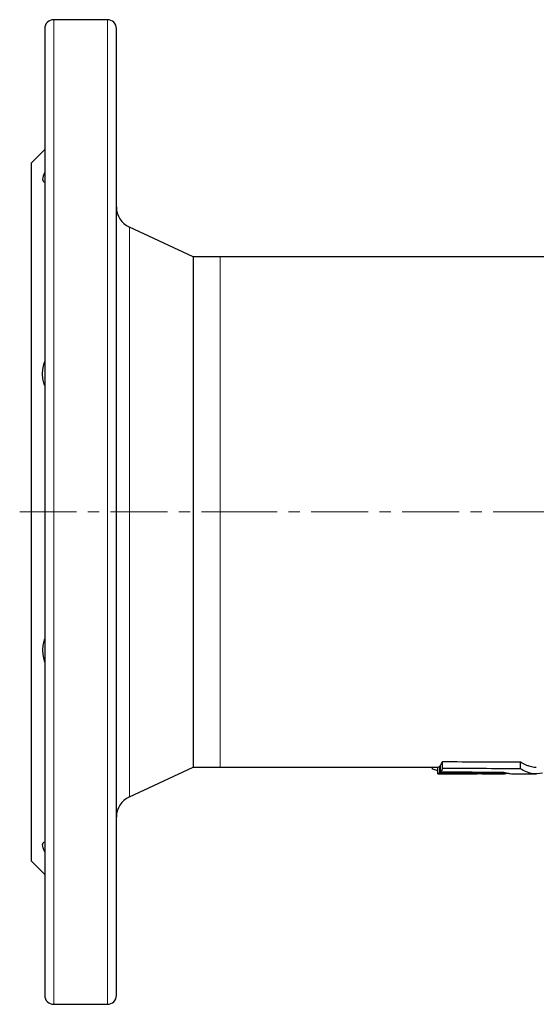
# Model space of a CAD drawing. Header units: millimetres. Extents: x 109 to 743, y 37 to 572.
# Tile 1 of 4: x 113 to 228, y 37 to 257. Entities that reach past the tile are written whole.
import ezdxf

# ---------------------------------------------------------------- set-up
doc = ezdxf.new("R2010")
doc.units = ezdxf.units.MM
doc.linetypes.add('CENTERX2', pattern=[20.32, 12.7, -2.54, 2.54, -2.54])
doc.layers.add('FORMAT', color=7, linetype='Continuous')

msp = doc.modelspace()

# ---------------------------------------------------------------- linework, layer by layer
at = {"color": 7, "linetype": 'Continuous', "lineweight": 25}
for p, q in [((132.2, 256.77), (120.2, 256.77)), ((118.2, 254.77), (118.2, 38.77)), ((134.2, 38.77), (134.2, 254.77)), ((118.2, 227.77), (115.2, 224.77)), ((115.2, 68.77), (115.2, 224.77)), ((151.35, 203.77), (137.09, 210.42)), ((157.41, 203.77), (151.35, 203.77)), ((151.35, 203.77), (151.35, 89.77)), ((301.59, 203.77), (157.41, 203.77)), ((206.62, 88.7), (206.62, 90.21)), ((207.08, 89.47), (207.08, 91.01)), ((224.49, 89.4), (224.49, 90.93)), ((137.09, 83.12), (151.35, 89.77)), ((151.35, 89.77), (157.41, 89.77)), ((157.41, 89.77), (205.99, 89.77)), ((204.84, 89.32), (204.84, 89.77)), ((205.99, 88.27), (205.99, 89.77)), ((206.44, 90.01), (206.62, 90.01)), ((206.44, 88.51), (206.44, 90.01)), ((210.47, 88.27), (210.2, 88.28)), ((210.2, 88.27), (214.82, 88.27)), ((215.43, 88.28), (214.82, 88.27)), ((215.82, 88.27), (215.43, 88.28)), ((215.82, 88.27), (220.89, 88.27)), ((219.38, 88.48), (219.38, 88.66)), ((222.85, 88.27), (228, 88.27)), ((115.2, 68.77), (118.2, 65.77)), ((120.2, 36.77), (132.2, 36.77))]:
    msp.add_line(p, q, dxfattribs=at)
at = {"color": 8, "linetype": 'Continuous', "lineweight": 18}
for p, q in [((120.2, 256.77), (120.2, 36.77)), ((132.2, 36.77), (132.2, 256.77)), ((137.09, 210.42), (137.09, 83.12)), ((157.41, 203.77), (157.41, 89.77))]:
    msp.add_line(p, q, dxfattribs=at)
at = {"color": 7, "linetype": 'Continuous', "lineweight": 25, "flags": 128}
msp.add_lwpolyline([(205.99, 88.27), (208.23, 88.27), (210.47, 88.27)], dxfattribs=at)
at = {"color": 7, "linetype": 'Continuous', "lineweight": 25}
for centre, radius, start, end in [((120.2, 254.77), 2, 90, 180), ((132.2, 254.77), 2, 0, 90), ((139.2, 214.96), 5, 180, 245), ((139.2, 78.58), 5, 115, 180), ((120.2, 38.77), 2, 180, 270), ((132.2, 38.77), 2, 270, 0)]:
    msp.add_arc(centre, radius, start, end, dxfattribs=at)
for points, knots in [([(118.2, 222.66), (118.04, 222.35), (117.91, 222.07), (117.74, 221.56), (117.7, 221.33), (117.7, 220.95), (117.74, 220.8), (117.91, 220.57), (118.04, 220.49), (118.2, 220.45)], [0, 0, 0, 0, 0.25, 0.25, 0.5, 0.5, 0.75, 0.75, 1, 1, 1, 1]), ([(118.2, 175.08), (118.04, 175.45), (117.91, 175.83), (117.74, 176.67), (117.7, 177.12), (117.7, 178.04), (117.74, 178.51), (117.91, 179.47), (118.04, 179.94), (118.2, 180.41)], [0, 0, 0, 0, 0.25, 0.25, 0.5, 0.5, 0.75, 0.75, 1, 1, 1, 1]), ([(118.2, 118.46), (118.04, 118.09), (117.91, 117.7), (117.74, 116.87), (117.7, 116.42), (117.7, 115.5), (117.74, 115.03), (117.91, 114.07), (118.04, 113.6), (118.2, 113.13)], [0, 0, 0, 0, 0.25, 0.25, 0.5, 0.5, 0.75, 0.75, 1, 1, 1, 1]), ([(224.49, 90.93), (224.69, 90.81), (225.09, 90.55), (225.69, 90.26), (226.3, 90.03), (226.92, 89.87), (227.48, 89.78), (227.84, 89.78), (228, 89.78)], [0, 0, 0, 0, 0.1730705, 0.3462339, 0.5193984, 0.6924704, 0.8685729, 1, 1, 1, 1]), ([(205.99, 88.92), (205.92, 88.94), (205.54, 89.05), (205.15, 89.2), (204.84, 89.32)], [0, 0, 0, 0, 0.186208, 1, 1, 1, 1]), ([(221.86, 88.36), (221.67, 88.33), (221.26, 88.27), (220.65, 88.27), (220.01, 88.32), (219.59, 88.43), (219.38, 88.48)], [0, 0, 0, 0, 0.23554, 0.490407, 0.745273, 1, 1, 1, 1]), ([(220.78, 88.66), (220.97, 88.6), (221.33, 88.47), (221.89, 88.35), (222.39, 88.28), (222.71, 88.28), (222.85, 88.28)], [0, 0, 0, 0, 0.267167, 0.5345, 0.80189, 1, 1, 1, 1]), ([(229.4, 88.45), (228.58, 88.24), (227.75, 88.21), (226.11, 88.53), (225.3, 88.87), (224.49, 89.4)], [0, 0, 0, 0, 0.5, 0.5, 1, 1, 1, 1]), ([(118.2, 70.88), (118.04, 71.19), (117.91, 71.47), (117.74, 71.98), (117.7, 72.21), (117.7, 72.59), (117.74, 72.74), (117.91, 72.97), (118.04, 73.05), (118.2, 73.09)], [0, 0, 0, 0, 0.25, 0.25, 0.5, 0.5, 0.75, 0.75, 1, 1, 1, 1])]:
    msp.add_open_spline(points, degree=3, knots=knots, dxfattribs=at)
for points in [[(206.62, 90.21), (206.77, 90.41), (206.93, 90.67), (207.08, 91.01)], [(207.08, 91.01), (212.88, 90.97), (218.68, 90.94), (224.49, 90.93)], [(205.99, 89.77), (206.14, 89.79), (206.29, 89.87), (206.44, 90.01)], [(206.44, 88.51), (206.29, 88.37), (206.14, 88.29), (205.99, 88.27)], [(219.38, 88.48), (215.07, 88.48), (210.75, 88.49), (206.44, 88.51)], [(207.08, 89.47), (206.93, 89.15), (206.77, 88.89), (206.62, 88.7)], [(206.62, 88.7), (211.34, 88.68), (216.06, 88.67), (220.78, 88.66)], [(224.49, 89.4), (218.68, 89.41), (212.88, 89.44), (207.08, 89.47)]]:
    msp.add_open_spline(points, degree=3, dxfattribs=at)
at = {"layer": 'FORMAT', "linetype": 'CENTERX2', "lineweight": 18}
for p, q in [((112.59, 146.77), (157.41, 146.77)), ((157.41, 146.77), (301.59, 146.77))]:
    msp.add_line(p, q, dxfattribs=at)

doc.saveas('drawing.dxf')
